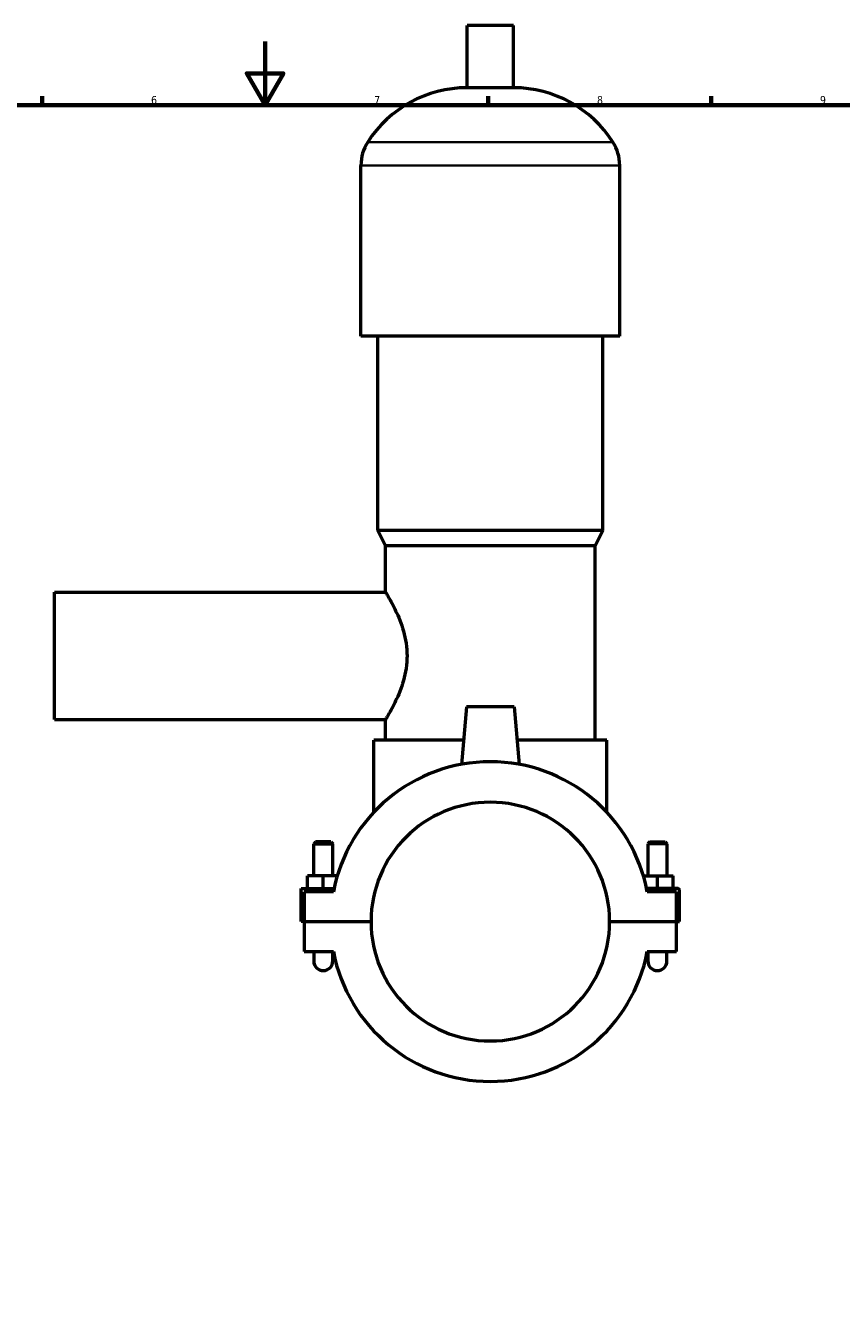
# Model space of a CAD drawing. Header units: millimetres. Extents: x 0 to 953, y -206 to 1211.
# Tile 5 of 8: x 345 to 602, y 197 to 599. Entities that reach past the tile are written whole.
import ezdxf

# ---------------------------------------------------------------- set-up
doc = ezdxf.new("R2010")
doc.units = ezdxf.units.MM
for name, color, linetype, lineweight in [('Border (ISO)', 7, 'Continuous', 70), ('Visible (ISO)', 7, 'Continuous', 50), ('Visible Narrow (ISO)', 7, 'Continuous', 35)]:
    doc.layers.add(name, color=color, linetype=linetype, lineweight=lineweight)
doc.styles.add('Note Text (ISO)', font='tahoma.ttf')

# ---------------------------------------------------------------- blocks, each defined once
blk = doc.blocks.new('Borders Default Border')
at = {"layer": 'Border (ISO)'}
for p, q in [((350.42, 574), (350.42, 576.9)), ((490.58, 574), (490.58, 576.9)), ((560.67, 574), (560.67, 576.9))]:
    blk.add_line(p, q, dxfattribs=at)
at = {"layer": 'Border (ISO)', "flags": 128}
for points in [[(420.5, 594), (420.5, 574), (414.73, 584), (426.27, 584), (420.5, 574)], [(20, 20), (20, 574), (821, 574), (821, 20), (20, 20)]]:
    blk.add_lwpolyline(points, dxfattribs=at)
at = {"layer": 'Border (ISO)', "color": 232, "true_color": 0xca0064, "char_height": 2.5, "attachment_point": 7, "style": 'Note Text (ISO)'}
for s, insert in [('6', (384.66, 574.35)), ('7', (454.77, 574.4)), ('8', (524.81, 574.34)), ('9', (594.88, 574.35))]:
    blk.add_mtext(s, dxfattribs=dict(at, insert=insert))

msp = doc.modelspace()

# ---------------------------------------------------------------- linework, layer by layer
at = {"layer": 'Visible (ISO)'}
for p, q in [((498.6012, 599.0131), (483.9612, 599.0131)), ((483.9612, 579.4931), (483.9612, 599.0131)), ((498.6012, 579.4931), (498.6012, 599.0131)), ((498.6012, 579.4931), (483.9612, 579.4931)), ((450.6146, 501.4131), (450.6146, 555.0931)), ((531.9479, 501.4131), (531.9479, 555.0931)), ((531.9479, 501.4131), (450.6146, 501.4131)), ((455.9012, 440.4131), (455.9012, 501.4131)), ((526.6612, 440.4131), (526.6612, 501.4131)), ((526.6612, 440.4131), (455.9012, 440.4131)), ((458.3412, 435.5331), (455.9012, 440.4131)), ((524.2212, 435.5331), (526.6612, 440.4131)), ((524.2212, 435.5331), (458.3412, 435.5331)), ((458.3412, 421.0131), (458.3412, 435.5331)), ((524.2212, 374.5331), (524.2212, 435.5331)), ((354.2812, 381.0131), (354.2812, 421.0131)), ((354.2812, 421.0131), (458.3412, 421.0131)), ((483.7812, 385.0131), (482.1963, 366.8969)), ((498.7812, 385.0131), (483.7812, 385.0131)), ((498.7812, 385.0131), (500.3662, 366.8969)), ((354.2812, 381.0131), (458.3412, 381.0131)), ((458.3412, 374.5331), (458.3412, 381.0131)), ((482.8643, 374.5331), (454.6812, 374.5331)), ((454.6812, 351.8895), (454.6812, 374.5331)), ((527.8812, 374.5331), (499.6981, 374.5331)), ((527.8812, 351.8895), (527.8812, 374.5331)), ((436.3812, 342.5631), (435.7812, 341.9631)), ((441.1812, 342.5631), (436.3812, 342.5631)), ((441.1812, 342.5631), (441.7812, 341.9631)), ((541.3812, 342.5631), (540.7812, 341.9631)), ((541.3812, 342.5631), (546.1812, 342.5631)), ((546.1812, 342.5631), (546.7812, 341.9631)), ((435.7812, 341.9631), (441.7812, 341.9631)), ((435.7812, 331.8881), (435.7812, 341.9631)), ((441.7812, 331.8881), (441.7812, 341.9631)), ((546.7812, 341.9631), (540.7812, 341.9631)), ((540.7812, 341.9631), (540.7812, 331.8881)), ((546.7812, 341.9631), (546.7812, 331.8881)), ((433.7812, 327.8881), (433.7812, 331.8881)), ((438.7812, 331.8881), (433.7812, 331.8881)), ((443.1704, 331.8881), (438.7812, 331.8881)), ((438.7812, 327.8881), (438.7812, 331.8881)), ((539.3921, 331.8881), (543.7812, 331.8881)), ((543.7812, 327.8881), (543.7812, 331.8881)), ((543.7812, 331.8881), (548.7812, 331.8881)), ((548.7812, 327.8881), (548.7812, 331.8881)), ((431.7812, 327.8881), (442.1523, 327.8881)), ((431.7812, 317.5631), (431.7812, 327.8881)), ((441.9517, 326.8881), (432.7812, 326.8881)), ((432.7812, 326.8881), (432.7812, 317.5631)), ((550.2812, 327.8881), (540.4102, 327.8881)), ((549.7812, 326.8881), (540.6108, 326.8881)), ((549.7812, 317.5631), (549.7812, 326.8881)), ((550.7812, 317.5631), (550.7812, 327.3881)), ((432.7812, 317.5631), (431.7812, 317.5631)), ((432.7812, 317.5631), (453.7813, 317.5631)), ((432.7812, 317.4631), (432.7812, 308.1381)), ((453.7813, 317.4631), (432.7812, 317.4631)), ((435.7812, 317.4631), (435.7812, 317.5631)), ((441.7812, 317.4631), (441.7812, 317.5631)), ((528.7812, 317.5631), (549.7812, 317.5631)), ((549.7812, 317.4631), (528.7812, 317.4631)), ((540.7812, 317.5631), (540.7812, 317.4631)), ((546.7812, 317.5631), (546.7812, 317.4631)), ((549.7812, 317.5631), (550.7812, 317.5631)), ((549.7812, 308.1381), (549.7812, 317.4631)), ((432.7812, 308.1381), (441.9517, 308.1381)), ((435.7812, 308.1381), (435.7812, 305.1381)), ((441.7812, 305.1381), (441.7812, 308.1381)), ((540.6108, 308.1381), (549.7812, 308.1381)), ((540.7812, 308.1381), (540.7812, 305.1381)), ((546.7812, 305.1381), (546.7812, 308.1381))]:
    msp.add_line(p, q, dxfattribs=at)
for centre, radius, start, end in [((483.9612, 542.447), 37.0461, 90, 147.387579), ((498.6012, 542.447), 37.0461, 32.612421, 90), ((464.1964, 555.0931), 13.5819, 147.387579, 180), ((518.366, 555.0931), 13.5819, 0, 32.612421), ((491.2812, 317.5131), 50.2125, 10.760641, 169.239359), ((491.2812, 317.5131), 37.5, 0.076394, 179.923606), ((550.2812, 327.3881), 0.5, 0, 90), ((491.2812, 317.5131), 37.5, 180.076394, 359.923606), ((491.2812, 317.5131), 50.2125, 190.760641, 349.239359), ((438.7812, 305.1381), 3, 180, 0), ((543.7812, 305.1381), 3, 180, 0)]:
    msp.add_arc(centre, radius, start, end, dxfattribs=at)
msp.add_open_spline([(458.3412, 421.0131), (458.3412, 421.0131), (458.419, 420.8859), (458.7329, 420.3623), (458.9689, 419.9663), (459.5634, 418.934), (459.9221, 418.297), (460.7006, 416.8407), (461.1198, 416.0213), (461.9461, 414.2832), (462.3845, 413.2993), (463.2303, 411.1514), (463.6369, 409.9874), (464.3317, 407.5407), (464.6193, 406.2554), (465.0079, 403.6422), (465.1079, 402.3141), (465.1079, 399.7121), (465.0079, 398.384), (464.6193, 395.7708), (464.3317, 394.4855), (463.6369, 392.0388), (463.2303, 390.8748), (462.3845, 388.7269), (461.9461, 387.743), (461.1198, 386.0049), (460.7006, 385.1856), (459.9221, 383.7293), (459.5634, 383.0923), (458.9689, 382.06), (458.7329, 381.6639), (458.419, 381.1404), (458.3412, 381.0131), (458.3412, 381.0131)], degree=3, knots=[3.11175721, 3.11175721, 3.11175721, 3.11175721, 3.49939185, 3.49939185, 3.88702649, 3.88702649, 4.27466113, 4.27466113, 4.66229578, 4.66229578, 5.05260044, 5.05260044, 5.4429051, 5.4429051, 5.83320976, 5.83320976, 6.22351442, 6.22351442, 6.61381908, 6.61381908, 7.00412374, 7.00412374, 7.3944284, 7.3944284, 7.78473306, 7.78473306, 8.1723677, 8.1723677, 8.56000234, 8.56000234, 8.94763698, 8.94763698, 9.33527162, 9.33527162, 9.33527162, 9.33527162], dxfattribs=at)
at = {"layer": 'Visible Narrow (ISO)'}
for p, q in [((529.3322, 562.4131), (453.2302, 562.4131)), ((531.4472, 555.0931), (451.1152, 555.0931))]:
    msp.add_line(p, q, dxfattribs=at)

# ---------------------------------------------------------------- block references
msp.add_blockref('Borders Default Border', (0, 0))

doc.saveas('drawing.dxf')
